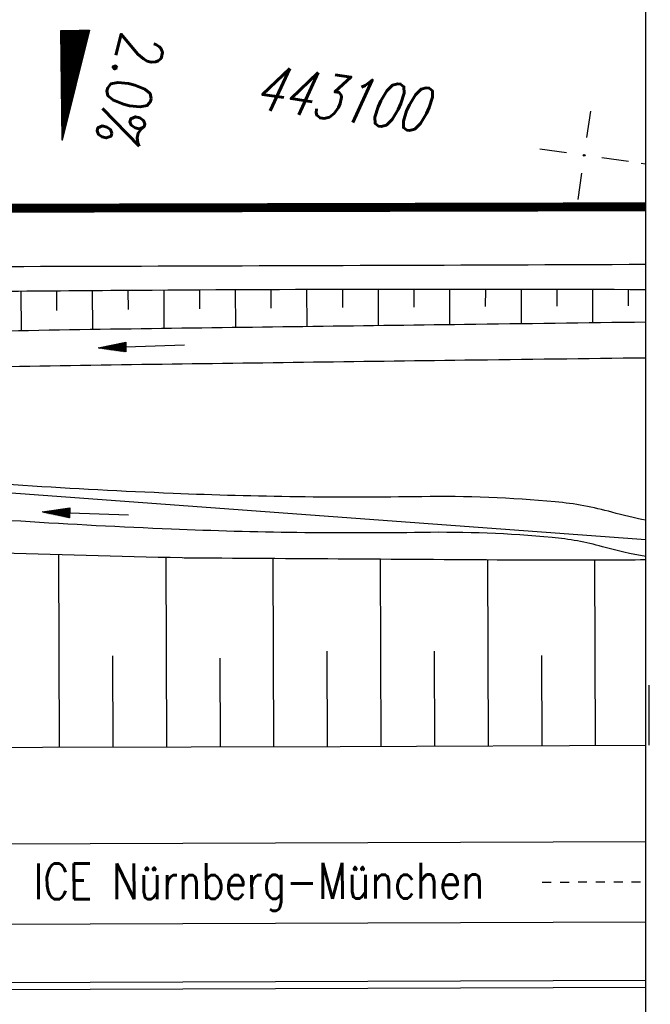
# Model space of a CAD drawing. Extents: x 0 to 1135, y 0 to 594.
# Tile 90 of 153: x 915 to 950, y 274 to 330. Entities that reach past the tile are written whole.
import ezdxf

# ---------------------------------------------------------------- set-up
doc = ezdxf.new("R2010")
doc.units = 0
doc.header["$LTSCALE"] = 2
doc.header["$MEASUREMENT"] = 0
doc.linetypes.add('ACAD_ISO05W100', pattern=[0.5, 0.25, -0.25])
doc.linetypes.add('AUSGEZOGEN', pattern=[0])
doc.layers.get('0').update_dxf_attribs({"color": 8, "linetype": 'AUSGEZOGEN'})
for name, color, linetype in [('Bahnachse', 7, 'CONTINUOUS'), ('BOESCHG', 8, 'AUSGEZOGEN'), ('Boeschungen', 15, 'CONTINUOUS'), ('FBRTOP', 8, 'AUSGEZOGEN'), ('GEF', 8, 'AUSGEZOGEN'), ('Gleisachsen', 7, 'CONTINUOUS'), ('GRENZL-BAB', 7, 'AUSGEZOGEN'), ('Kabelanlagen', 15, 'CONTINUOUS'), ('MULDE', 8, 'AUSGEZOGEN'), ('NETZ', 250, 'AUSGEZOGEN'), ('PFEILTOP', 8, 'AUSGEZOGEN'), ('RAHMEN', 250, 'AUSGEZOGEN'), ('SCHRIFT', 8, 'AUSGEZOGEN')]:
    doc.layers.add(name, color=color, linetype=linetype)
doc.styles.add('ROMANS', font='romans.shx', dxfattribs={"width": 0.8})

# ---------------------------------------------------------------- blocks, each defined once
blk = doc.blocks.new('IKR')
at = {"color": 0}
for p, q in [((0, 1), (0, 2.5)), ((-2.5, 0), (-1, 0)), ((1, 0), (2.5, 0)), ((0, -2.5), (0, -1))]:
    blk.add_line(p, q, dxfattribs=at)
blk.add_circle((0, 0), 0.05, dxfattribs=at)
blk.add_point((0, 0), dxfattribs=at)
blk = doc.blocks.new('*X15')
at = {"color": 0}
for p, q in [((725.827, 193.844), (727.436, 195.453)), ((725.827, 193.853), (727.427, 195.453)), ((725.827, 193.861), (727.418, 195.453)), ((725.827, 193.87), (727.409, 195.453)), ((725.827, 193.879), (727.401, 195.453)), ((725.827, 193.888), (727.392, 195.453)), ((725.827, 193.897), (727.383, 195.453)), ((725.827, 193.906), (727.374, 195.453)), ((725.827, 193.914), (727.365, 195.453)), ((725.827, 193.923), (727.356, 195.453)), ((725.827, 193.932), (727.347, 195.453)), ((725.827, 193.941), (727.339, 195.453)), ((725.827, 193.95), (727.33, 195.453)), ((725.827, 193.959), (727.321, 195.453)), ((725.827, 193.967), (727.312, 195.453)), ((725.827, 193.976), (727.303, 195.453)), ((725.827, 193.985), (727.294, 195.453)), ((725.827, 193.994), (727.286, 195.453)), ((725.827, 194.003), (727.277, 195.453)), ((725.827, 194.012), (727.268, 195.453)), ((725.827, 194.02), (727.259, 195.453)), ((725.827, 194.029), (727.25, 195.453)), ((725.827, 194.038), (727.241, 195.453)), ((725.827, 194.047), (727.233, 195.453)), ((725.827, 194.056), (727.224, 195.453)), ((725.827, 194.065), (727.215, 195.453)), ((725.827, 194.073), (727.206, 195.453)), ((725.827, 194.082), (727.197, 195.453)), ((725.827, 194.091), (727.188, 195.453)), ((725.827, 194.1), (727.18, 195.453)), ((725.827, 194.109), (727.171, 195.453)), ((725.827, 194.118), (727.162, 195.453)), ((725.827, 194.127), (727.153, 195.453)), ((725.827, 194.135), (727.144, 195.453)), ((725.827, 194.144), (727.135, 195.453)), ((725.827, 194.153), (727.127, 195.453)), ((725.827, 194.162), (727.118, 195.453)), ((725.827, 194.171), (727.109, 195.453)), ((725.827, 194.18), (727.1, 195.453)), ((725.827, 194.188), (727.091, 195.453)), ((725.827, 194.197), (727.082, 195.453)), ((725.827, 194.206), (727.073, 195.453)), ((725.827, 194.215), (727.065, 195.453)), ((725.827, 194.224), (727.056, 195.453)), ((725.827, 194.233), (727.047, 195.453)), ((725.827, 194.241), (727.038, 195.453)), ((725.827, 194.25), (727.029, 195.453)), ((725.827, 194.259), (727.02, 195.453)), ((725.827, 194.268), (727.012, 195.453)), ((725.827, 194.277), (727.003, 195.453)), ((725.827, 194.286), (726.994, 195.453)), ((725.827, 194.294), (726.985, 195.453)), ((725.827, 194.303), (726.976, 195.453)), ((725.827, 194.312), (726.967, 195.453)), ((725.827, 194.321), (726.959, 195.453)), ((725.827, 194.33), (726.95, 195.453)), ((725.827, 194.339), (726.941, 195.453)), ((725.827, 194.348), (726.932, 195.453)), ((725.827, 194.356), (726.923, 195.453)), ((725.827, 194.365), (726.914, 195.453)), ((725.827, 194.374), (726.906, 195.453)), ((725.827, 194.383), (726.897, 195.453)), ((725.827, 194.392), (726.888, 195.453)), ((725.827, 194.401), (726.879, 195.453)), ((725.827, 194.409), (726.87, 195.453)), ((725.827, 194.418), (726.861, 195.453)), ((725.827, 194.427), (726.853, 195.453)), ((725.827, 194.436), (726.844, 195.453)), ((725.827, 194.445), (726.835, 195.453)), ((725.827, 194.454), (726.826, 195.453)), ((725.827, 194.462), (726.817, 195.453)), ((725.827, 194.471), (726.808, 195.453)), ((725.827, 194.48), (726.799, 195.453)), ((725.827, 194.489), (726.791, 195.453)), ((725.827, 194.498), (726.782, 195.453)), ((725.827, 194.507), (726.773, 195.453)), ((725.827, 194.515), (726.764, 195.453)), ((725.827, 194.524), (726.755, 195.453)), ((725.827, 194.533), (726.746, 195.453)), ((725.827, 194.542), (726.738, 195.453)), ((725.827, 194.551), (726.729, 195.453)), ((725.827, 194.56), (726.72, 195.453)), ((725.827, 194.568), (726.711, 195.453)), ((725.827, 194.577), (726.702, 195.453)), ((725.827, 194.586), (726.693, 195.453)), ((725.827, 194.595), (726.685, 195.453)), ((725.827, 194.604), (726.676, 195.453)), ((725.827, 194.613), (726.667, 195.453)), ((725.827, 194.622), (726.658, 195.453)), ((725.827, 194.63), (726.649, 195.453)), ((725.827, 194.639), (726.64, 195.453)), ((725.827, 194.648), (726.632, 195.453)), ((725.827, 194.657), (726.623, 195.453)), ((725.827, 194.666), (726.614, 195.453)), ((725.827, 194.675), (726.605, 195.453)), ((725.827, 194.683), (726.596, 195.453)), ((725.827, 194.692), (726.587, 195.453)), ((725.827, 194.701), (726.579, 195.453)), ((725.827, 194.71), (726.57, 195.453)), ((725.827, 194.719), (726.561, 195.453)), ((725.827, 194.728), (726.552, 195.453)), ((725.827, 194.736), (726.543, 195.453)), ((725.827, 194.745), (726.534, 195.453)), ((725.827, 194.754), (726.525, 195.453)), ((725.827, 194.763), (726.517, 195.453)), ((725.827, 194.772), (726.508, 195.453)), ((725.827, 194.781), (726.499, 195.453)), ((725.827, 194.789), (726.49, 195.453)), ((725.827, 194.798), (726.481, 195.453)), ((725.827, 194.807), (726.472, 195.453)), ((725.827, 194.816), (726.464, 195.453)), ((725.827, 194.825), (726.455, 195.453)), ((725.827, 194.834), (726.446, 195.453)), ((725.827, 194.842), (726.437, 195.453)), ((725.827, 194.851), (726.428, 195.453)), ((725.827, 194.86), (726.419, 195.453)), ((725.827, 194.869), (726.411, 195.453)), ((725.827, 194.878), (726.402, 195.453)), ((725.827, 194.887), (726.393, 195.453)), ((725.827, 194.896), (726.384, 195.453)), ((725.827, 194.904), (726.375, 195.453)), ((725.827, 194.913), (726.366, 195.453)), ((725.827, 194.922), (726.358, 195.453)), ((725.827, 194.931), (726.349, 195.453)), ((725.827, 194.94), (726.34, 195.453)), ((725.827, 194.949), (726.331, 195.453)), ((725.827, 194.957), (726.322, 195.453)), ((725.827, 194.966), (726.313, 195.453)), ((725.827, 194.975), (726.305, 195.453)), ((725.827, 194.984), (726.296, 195.453)), ((725.827, 194.993), (726.287, 195.453)), ((725.827, 195.002), (726.278, 195.453)), ((725.827, 195.01), (726.269, 195.453)), ((725.827, 195.019), (726.26, 195.453)), ((725.827, 195.028), (726.251, 195.453)), ((725.827, 195.037), (726.243, 195.453)), ((725.827, 195.046), (726.234, 195.453)), ((725.827, 195.055), (726.225, 195.453)), ((725.827, 195.063), (726.216, 195.453)), ((725.827, 195.072), (726.207, 195.453)), ((725.827, 195.081), (726.198, 195.453)), ((725.827, 195.09), (726.19, 195.453)), ((725.827, 195.099), (726.181, 195.453)), ((725.827, 195.108), (726.172, 195.453)), ((725.827, 195.116), (726.163, 195.453)), ((725.827, 195.125), (726.154, 195.453)), ((725.827, 195.134), (726.145, 195.453)), ((725.827, 195.143), (726.137, 195.453)), ((725.827, 195.152), (726.128, 195.453)), ((725.827, 195.161), (726.119, 195.453)), ((725.827, 195.17), (726.11, 195.453)), ((725.827, 195.178), (726.101, 195.453)), ((725.827, 195.187), (726.092, 195.453)), ((725.827, 195.196), (726.084, 195.453)), ((725.827, 195.205), (726.075, 195.453)), ((725.827, 195.214), (726.066, 195.453)), ((725.827, 195.223), (726.057, 195.453)), ((725.827, 195.231), (726.048, 195.453)), ((725.827, 195.24), (726.039, 195.453)), ((725.827, 195.249), (726.031, 195.453)), ((725.827, 195.258), (726.022, 195.453)), ((725.827, 195.267), (726.013, 195.453)), ((725.827, 195.276), (726.004, 195.453)), ((725.827, 195.284), (725.995, 195.453)), ((725.827, 195.293), (725.986, 195.453)), ((725.827, 195.302), (725.977, 195.453)), ((725.827, 195.311), (725.969, 195.453)), ((725.827, 195.32), (725.96, 195.453)), ((725.827, 195.329), (725.951, 195.453)), ((725.827, 195.337), (725.942, 195.453)), ((725.827, 195.346), (725.933, 195.453)), ((725.827, 195.355), (725.924, 195.453)), ((725.827, 195.364), (725.916, 195.453)), ((725.827, 195.373), (725.907, 195.453)), ((725.827, 195.382), (725.898, 195.453)), ((725.827, 195.39), (725.889, 195.453)), ((725.827, 195.399), (725.88, 195.453)), ((725.827, 195.408), (725.871, 195.453)), ((725.827, 195.417), (725.863, 195.453)), ((725.827, 195.426), (725.854, 195.453)), ((725.827, 195.435), (725.845, 195.453)), ((725.827, 195.444), (725.836, 195.453)), ((725.827, 193.826), (727.433, 195.433)), ((725.827, 193.817), (727.43, 195.421)), ((725.827, 193.808), (727.427, 195.409)), ((725.827, 193.799), (727.424, 195.397)), ((725.827, 193.791), (727.421, 195.385)), ((725.827, 193.782), (727.418, 195.373)), ((725.827, 193.773), (727.414, 195.361)), ((725.827, 193.764), (727.411, 195.349)), ((725.827, 193.755), (727.408, 195.337)), ((725.827, 193.746), (727.405, 195.325)), ((725.827, 193.738), (727.402, 195.313)), ((725.827, 193.729), (727.399, 195.301)), ((725.827, 193.72), (727.395, 195.289)), ((725.827, 193.711), (727.392, 195.277)), ((725.827, 193.702), (727.389, 195.265)), ((725.827, 193.693), (727.386, 195.253)), ((725.827, 193.685), (727.383, 195.241)), ((725.827, 193.676), (727.38, 195.229)), ((725.827, 193.667), (727.377, 195.217)), ((725.827, 193.658), (727.373, 195.205)), ((725.827, 193.649), (727.37, 195.193)), ((725.827, 193.64), (727.367, 195.181)), ((725.827, 193.632), (727.364, 195.169)), ((725.827, 193.623), (727.361, 195.157)), ((725.827, 193.614), (727.358, 195.145)), ((725.827, 193.605), (727.354, 195.133)), ((725.827, 193.596), (727.351, 195.121)), ((725.827, 193.587), (727.348, 195.109)), ((725.827, 193.579), (727.345, 195.097)), ((725.827, 193.57), (727.342, 195.085)), ((725.827, 193.561), (727.339, 195.073)), ((725.827, 193.552), (727.336, 195.061)), ((725.827, 193.543), (727.332, 195.049)), ((725.827, 193.534), (727.329, 195.037)), ((725.827, 193.525), (727.326, 195.025)), ((725.827, 193.517), (727.323, 195.013)), ((725.827, 193.508), (727.32, 195.001)), ((725.827, 193.499), (727.317, 194.989)), ((725.827, 193.49), (727.313, 194.977)), ((725.827, 193.481), (727.31, 194.965)), ((725.827, 193.472), (727.307, 194.953)), ((725.827, 193.464), (727.304, 194.941)), ((725.827, 193.455), (727.301, 194.929)), ((725.827, 193.446), (727.298, 194.917)), ((725.827, 193.437), (727.295, 194.905)), ((725.827, 193.428), (727.291, 194.893)), ((725.827, 193.419), (727.288, 194.881)), ((725.827, 193.411), (727.285, 194.869)), ((725.827, 193.402), (727.282, 194.857)), ((725.827, 193.393), (727.279, 194.845)), ((725.827, 193.384), (727.276, 194.833)), ((725.827, 193.375), (727.272, 194.821)), ((725.827, 193.366), (727.269, 194.809)), ((725.827, 193.358), (727.266, 194.797)), ((725.827, 193.349), (727.263, 194.785)), ((725.827, 193.34), (727.26, 194.773)), ((725.827, 193.331), (727.257, 194.761)), ((725.827, 193.322), (727.254, 194.749)), ((725.827, 193.313), (727.25, 194.737)), ((725.827, 193.305), (727.247, 194.725)), ((725.827, 193.296), (727.244, 194.713)), ((725.827, 193.287), (727.241, 194.701)), ((725.827, 193.278), (727.238, 194.689)), ((725.827, 193.269), (727.235, 194.677)), ((725.827, 193.26), (727.231, 194.665)), ((725.827, 193.251), (727.228, 194.653)), ((725.827, 193.243), (727.225, 194.641)), ((725.827, 193.234), (727.222, 194.629)), ((725.827, 193.225), (727.219, 194.617)), ((725.827, 193.216), (727.216, 194.605)), ((725.827, 193.207), (727.213, 194.593)), ((725.827, 193.198), (727.209, 194.581)), ((725.827, 193.19), (727.206, 194.569)), ((725.827, 193.181), (727.203, 194.557)), ((725.827, 193.172), (727.2, 194.545)), ((725.827, 193.163), (727.197, 194.533)), ((725.827, 193.154), (727.194, 194.521)), ((725.827, 193.145), (727.19, 194.509)), ((725.827, 193.137), (727.187, 194.497)), ((725.827, 193.128), (727.184, 194.485)), ((725.827, 193.119), (727.181, 194.473)), ((725.827, 193.11), (727.178, 194.461)), ((725.827, 193.101), (727.175, 194.449)), ((725.827, 193.092), (727.172, 194.437)), ((725.827, 193.084), (727.168, 194.425)), ((725.827, 193.075), (727.165, 194.413)), ((725.827, 193.066), (727.162, 194.401)), ((725.827, 193.057), (727.159, 194.389)), ((725.827, 193.048), (727.156, 194.377)), ((725.827, 193.039), (727.153, 194.365)), ((725.827, 193.031), (727.149, 194.353)), ((725.827, 193.022), (727.146, 194.341)), ((725.827, 193.013), (727.143, 194.329)), ((725.827, 193.004), (727.14, 194.317)), ((725.827, 192.995), (727.137, 194.305)), ((725.827, 192.986), (727.134, 194.293)), ((725.827, 192.977), (727.131, 194.281)), ((725.827, 192.969), (727.127, 194.269)), ((725.827, 192.96), (727.124, 194.257)), ((725.827, 192.951), (727.121, 194.245)), ((725.827, 192.942), (727.118, 194.233)), ((725.827, 192.933), (727.115, 194.221)), ((725.827, 192.924), (727.112, 194.209)), ((725.827, 192.916), (727.108, 194.197)), ((725.827, 192.907), (727.105, 194.185)), ((725.827, 192.898), (727.102, 194.173)), ((725.827, 192.889), (727.099, 194.161)), ((725.827, 192.88), (727.096, 194.15)), ((725.827, 192.871), (727.093, 194.138)), ((725.827, 192.863), (727.09, 194.126)), ((725.827, 192.854), (727.086, 194.114)), ((725.827, 192.845), (727.083, 194.102)), ((725.827, 192.836), (727.08, 194.09)), ((725.827, 192.827), (727.077, 194.078)), ((725.827, 192.818), (727.074, 194.066)), ((725.827, 192.81), (727.071, 194.054)), ((725.827, 192.801), (727.068, 194.042)), ((725.827, 192.792), (727.064, 194.03)), ((725.827, 192.783), (727.061, 194.018)), ((725.827, 192.774), (727.058, 194.006)), ((725.827, 192.765), (727.055, 193.994)), ((725.827, 192.757), (727.052, 193.982)), ((725.827, 192.748), (727.049, 193.97)), ((725.827, 192.739), (727.045, 193.958)), ((725.827, 192.73), (727.042, 193.946)), ((725.827, 192.721), (727.039, 193.934)), ((725.827, 192.712), (727.036, 193.922)), ((725.827, 192.703), (727.033, 193.91)), ((725.827, 192.695), (727.03, 193.898)), ((725.827, 192.686), (727.027, 193.886)), ((725.827, 192.677), (727.023, 193.874)), ((725.827, 192.668), (727.02, 193.862)), ((725.827, 192.659), (727.017, 193.85)), ((725.827, 192.65), (727.014, 193.838)), ((725.827, 192.642), (727.011, 193.826)), ((725.827, 192.633), (727.008, 193.814)), ((725.827, 192.624), (727.004, 193.802)), ((725.827, 192.615), (727.001, 193.79)), ((725.827, 192.606), (726.998, 193.778)), ((725.827, 192.597), (726.995, 193.766)), ((725.827, 192.589), (726.992, 193.754)), ((725.827, 192.58), (726.989, 193.742)), ((725.827, 192.571), (726.986, 193.73)), ((725.827, 192.562), (726.982, 193.718)), ((725.827, 192.553), (726.979, 193.706)), ((725.827, 192.544), (726.976, 193.694)), ((725.827, 192.536), (726.973, 193.682)), ((725.827, 192.527), (726.97, 193.67)), ((725.827, 192.518), (726.967, 193.658)), ((725.827, 192.509), (726.963, 193.646)), ((725.827, 192.5), (726.96, 193.634)), ((725.827, 192.491), (726.957, 193.622)), ((725.827, 192.483), (726.954, 193.61)), ((725.827, 192.474), (726.951, 193.598)), ((725.827, 192.465), (726.948, 193.586)), ((725.827, 192.456), (726.945, 193.574)), ((725.827, 192.447), (726.941, 193.562)), ((725.827, 192.438), (726.938, 193.55)), ((725.827, 192.429), (726.935, 193.538)), ((725.827, 192.421), (726.932, 193.526)), ((725.827, 192.412), (726.929, 193.514)), ((725.827, 192.403), (726.926, 193.502)), ((725.827, 192.394), (726.922, 193.49)), ((725.827, 192.385), (726.919, 193.478)), ((725.827, 192.376), (726.916, 193.466)), ((725.827, 192.368), (726.913, 193.454)), ((725.827, 192.359), (726.91, 193.442)), ((725.827, 192.35), (726.907, 193.43)), ((725.827, 192.341), (726.904, 193.418)), ((725.827, 192.332), (726.9, 193.406)), ((725.827, 192.323), (726.897, 193.394)), ((725.827, 192.315), (726.894, 193.382)), ((725.827, 192.306), (726.891, 193.37)), ((725.827, 192.297), (726.888, 193.358)), ((725.827, 192.288), (726.885, 193.346)), ((725.827, 192.279), (726.881, 193.334)), ((725.827, 192.27), (726.878, 193.322)), ((725.827, 192.262), (726.875, 193.31)), ((725.827, 192.253), (726.872, 193.298)), ((725.827, 192.244), (726.869, 193.286)), ((725.827, 192.235), (726.866, 193.274)), ((725.827, 192.226), (726.863, 193.262)), ((725.827, 192.217), (726.859, 193.25)), ((725.827, 192.209), (726.856, 193.238)), ((725.827, 192.2), (726.853, 193.226)), ((725.827, 192.191), (726.85, 193.214)), ((725.827, 192.182), (726.847, 193.202)), ((725.827, 192.173), (726.844, 193.19)), ((725.827, 192.164), (726.84, 193.178)), ((725.827, 192.155), (726.837, 193.166)), ((725.827, 192.147), (726.834, 193.154)), ((725.827, 192.138), (726.831, 193.142)), ((725.827, 192.129), (726.828, 193.13)), ((725.827, 192.12), (726.825, 193.118)), ((725.827, 192.111), (726.822, 193.106)), ((725.827, 192.102), (726.818, 193.094)), ((725.827, 192.094), (726.815, 193.082)), ((725.827, 192.085), (726.812, 193.07)), ((725.827, 192.076), (726.809, 193.058)), ((725.827, 192.067), (726.806, 193.046)), ((725.827, 192.058), (726.803, 193.034)), ((725.827, 192.049), (726.799, 193.022)), ((725.827, 192.041), (726.796, 193.01)), ((725.827, 192.032), (726.793, 192.998)), ((725.827, 192.023), (726.79, 192.986)), ((725.827, 192.014), (726.787, 192.974)), ((725.827, 192.005), (726.784, 192.962)), ((725.827, 191.996), (726.781, 192.95)), ((725.827, 191.988), (726.777, 192.938)), ((725.827, 191.979), (726.774, 192.926)), ((725.827, 191.97), (726.771, 192.914)), ((725.827, 191.961), (726.768, 192.902)), ((725.827, 191.952), (726.765, 192.89)), ((725.827, 191.943), (726.762, 192.878)), ((725.827, 191.935), (726.758, 192.866)), ((725.827, 191.926), (726.755, 192.854)), ((725.827, 191.917), (726.752, 192.842)), ((725.827, 191.908), (726.749, 192.83)), ((725.827, 191.899), (726.746, 192.818)), ((725.827, 191.89), (726.743, 192.806)), ((725.827, 191.881), (726.74, 192.794)), ((725.827, 191.873), (726.736, 192.782)), ((725.827, 191.864), (726.733, 192.77)), ((725.827, 191.855), (726.73, 192.758)), ((725.827, 191.846), (726.727, 192.746)), ((725.827, 191.837), (726.724, 192.734)), ((725.827, 191.828), (726.721, 192.722)), ((725.827, 191.82), (726.717, 192.71)), ((725.827, 191.811), (726.714, 192.698)), ((725.827, 191.802), (726.711, 192.686)), ((725.827, 191.793), (726.708, 192.674)), ((725.827, 191.784), (726.705, 192.662)), ((725.827, 191.775), (726.702, 192.65)), ((725.827, 191.767), (726.699, 192.639)), ((725.827, 191.758), (726.695, 192.627)), ((725.827, 191.749), (726.692, 192.615)), ((725.827, 191.74), (726.689, 192.603)), ((725.827, 191.731), (726.686, 192.591)), ((725.827, 191.722), (726.683, 192.579)), ((725.827, 191.714), (726.68, 192.567)), ((725.827, 191.705), (726.677, 192.555)), ((725.827, 191.696), (726.673, 192.543)), ((725.827, 191.687), (726.67, 192.531)), ((725.827, 191.678), (726.667, 192.519)), ((725.827, 191.669), (726.664, 192.507)), ((725.827, 191.66), (726.661, 192.495)), ((725.827, 191.652), (726.658, 192.483)), ((725.827, 191.643), (726.654, 192.471)), ((725.827, 191.634), (726.651, 192.459)), ((725.827, 191.625), (726.648, 192.447)), ((725.827, 191.616), (726.645, 192.435)), ((725.827, 191.607), (726.642, 192.423)), ((725.827, 191.599), (726.639, 192.411)), ((725.827, 191.59), (726.636, 192.399)), ((725.827, 191.581), (726.632, 192.387)), ((725.827, 191.572), (726.629, 192.375)), ((725.827, 191.563), (726.626, 192.363)), ((725.827, 191.554), (726.623, 192.351)), ((725.827, 191.546), (726.62, 192.339)), ((725.827, 191.537), (726.617, 192.327)), ((725.827, 191.528), (726.613, 192.315)), ((725.827, 191.519), (726.61, 192.303)), ((725.827, 191.51), (726.607, 192.291)), ((725.827, 191.501), (726.604, 192.279)), ((725.827, 191.493), (726.601, 192.267)), ((725.827, 191.484), (726.598, 192.255)), ((725.827, 191.475), (726.595, 192.243)), ((725.827, 191.466), (726.591, 192.231)), ((725.827, 191.457), (726.588, 192.219)), ((725.827, 191.448), (726.585, 192.207)), ((725.827, 191.44), (726.582, 192.195)), ((725.827, 191.431), (726.579, 192.183)), ((725.827, 191.422), (726.576, 192.171)), ((725.827, 191.413), (726.572, 192.159)), ((725.827, 191.404), (726.569, 192.147)), ((725.827, 191.395), (726.566, 192.135)), ((725.827, 191.386), (726.563, 192.123)), ((725.827, 191.378), (726.56, 192.111)), ((725.827, 191.369), (726.557, 192.099)), ((725.827, 191.36), (726.554, 192.087)), ((725.827, 191.351), (726.55, 192.075)), ((725.827, 191.342), (726.547, 192.063)), ((725.827, 191.333), (726.544, 192.051)), ((725.827, 191.325), (726.541, 192.039)), ((725.827, 191.316), (726.538, 192.027)), ((725.827, 191.307), (726.535, 192.015)), ((725.827, 191.298), (726.531, 192.003)), ((725.827, 191.289), (726.528, 191.991)), ((725.827, 191.28), (726.525, 191.979)), ((725.827, 191.272), (726.522, 191.967)), ((725.827, 191.263), (726.519, 191.955)), ((725.827, 191.254), (726.516, 191.943)), ((725.827, 191.245), (726.513, 191.931)), ((725.827, 191.236), (726.509, 191.919)), ((725.827, 191.227), (726.506, 191.907)), ((725.827, 191.219), (726.503, 191.895)), ((725.827, 191.21), (726.5, 191.883)), ((725.827, 191.201), (726.497, 191.871)), ((725.827, 191.192), (726.494, 191.859)), ((725.827, 191.183), (726.49, 191.847)), ((725.827, 191.174), (726.487, 191.835)), ((725.827, 191.166), (726.484, 191.823)), ((725.827, 191.157), (726.481, 191.811)), ((725.827, 191.148), (726.478, 191.799)), ((725.827, 191.139), (726.475, 191.787)), ((725.827, 191.13), (726.472, 191.775)), ((725.827, 191.121), (726.468, 191.763)), ((725.827, 191.112), (726.465, 191.751)), ((725.827, 191.104), (726.462, 191.739)), ((725.827, 191.095), (726.459, 191.727)), ((725.827, 191.086), (726.456, 191.715)), ((725.827, 191.077), (726.453, 191.703)), ((725.827, 191.068), (726.449, 191.691)), ((725.827, 191.059), (726.446, 191.679)), ((725.827, 191.051), (726.443, 191.667)), ((725.827, 191.042), (726.44, 191.655)), ((725.827, 191.033), (726.437, 191.643)), ((725.827, 191.024), (726.434, 191.631)), ((725.827, 191.015), (726.431, 191.619)), ((725.827, 191.006), (726.427, 191.607)), ((725.827, 190.998), (726.424, 191.595)), ((725.827, 190.989), (726.421, 191.583)), ((725.827, 190.98), (726.418, 191.571)), ((725.827, 190.971), (726.415, 191.559)), ((725.827, 190.962), (726.412, 191.547)), ((725.827, 190.953), (726.408, 191.535)), ((725.827, 190.945), (726.405, 191.523)), ((725.827, 190.936), (726.402, 191.511)), ((725.827, 190.927), (726.399, 191.499)), ((725.827, 190.918), (726.396, 191.487)), ((725.827, 190.909), (726.393, 191.475)), ((725.827, 190.9), (726.39, 191.463)), ((725.827, 190.892), (726.386, 191.451)), ((725.827, 190.883), (726.383, 191.439)), ((725.827, 190.874), (726.38, 191.427)), ((725.827, 190.865), (726.377, 191.415)), ((725.827, 190.856), (726.374, 191.403)), ((725.827, 190.847), (726.371, 191.391)), ((725.827, 190.838), (726.367, 191.379)), ((725.827, 190.83), (726.364, 191.367)), ((725.827, 190.821), (726.361, 191.355)), ((725.827, 190.812), (726.358, 191.343)), ((725.827, 190.803), (726.355, 191.331)), ((725.827, 190.794), (726.352, 191.319)), ((725.827, 190.785), (726.349, 191.307)), ((725.827, 190.777), (726.345, 191.295)), ((725.827, 190.768), (726.342, 191.283)), ((725.827, 190.759), (726.339, 191.271)), ((725.827, 190.75), (726.336, 191.259)), ((725.827, 190.741), (726.333, 191.247)), ((725.827, 190.732), (726.33, 191.235)), ((725.827, 190.724), (726.326, 191.223)), ((725.827, 190.715), (726.323, 191.211)), ((725.827, 190.706), (726.32, 191.199)), ((725.827, 190.697), (726.317, 191.187)), ((725.827, 190.688), (726.314, 191.175)), ((725.827, 190.679), (726.311, 191.163)), ((725.827, 190.671), (726.308, 191.151)), ((725.827, 190.662), (726.304, 191.139)), ((725.827, 190.653), (726.301, 191.128)), ((725.827, 190.644), (726.298, 191.116)), ((725.827, 190.635), (726.295, 191.104)), ((725.827, 190.626), (726.292, 191.092)), ((725.827, 190.618), (726.289, 191.08)), ((725.827, 190.609), (726.286, 191.068)), ((725.827, 190.6), (726.282, 191.056)), ((725.827, 190.591), (726.279, 191.044)), ((725.827, 190.582), (726.276, 191.032)), ((725.827, 190.573), (726.273, 191.02)), ((725.827, 190.564), (726.27, 191.008)), ((725.827, 190.556), (726.267, 190.996)), ((725.827, 190.547), (726.263, 190.984)), ((725.827, 190.538), (726.26, 190.972)), ((725.827, 190.529), (726.257, 190.96)), ((725.827, 190.52), (726.254, 190.948)), ((725.827, 190.511), (726.251, 190.936)), ((725.827, 190.503), (726.248, 190.924)), ((725.827, 190.494), (726.245, 190.912)), ((725.827, 190.485), (726.241, 190.9)), ((725.827, 190.476), (726.238, 190.888)), ((725.827, 190.467), (726.235, 190.876)), ((725.827, 190.458), (726.232, 190.864)), ((725.827, 190.45), (726.229, 190.852)), ((725.827, 190.441), (726.226, 190.84)), ((725.827, 190.432), (726.222, 190.828)), ((725.827, 190.423), (726.219, 190.816)), ((725.827, 190.414), (726.216, 190.804)), ((725.827, 190.405), (726.213, 190.792)), ((725.827, 190.397), (726.21, 190.78)), ((725.827, 190.388), (726.207, 190.768)), ((725.827, 190.379), (726.204, 190.756)), ((725.827, 190.37), (726.2, 190.744)), ((725.827, 190.361), (726.197, 190.732)), ((725.827, 190.352), (726.194, 190.72)), ((725.827, 190.344), (726.191, 190.708)), ((725.827, 190.335), (726.188, 190.696)), ((725.827, 190.326), (726.185, 190.684)), ((725.827, 190.317), (726.181, 190.672)), ((725.827, 190.308), (726.178, 190.66)), ((725.827, 190.299), (726.175, 190.648)), ((725.827, 190.29), (726.172, 190.636)), ((725.827, 190.282), (726.169, 190.624)), ((725.827, 190.273), (726.166, 190.612)), ((725.827, 190.264), (726.163, 190.6)), ((725.827, 190.255), (726.159, 190.588)), ((725.827, 190.246), (726.156, 190.576)), ((725.827, 190.237), (726.153, 190.564)), ((725.827, 190.229), (726.15, 190.552)), ((725.827, 190.22), (726.147, 190.54)), ((725.827, 190.211), (726.144, 190.528)), ((725.827, 190.202), (726.14, 190.516)), ((725.827, 190.193), (726.137, 190.504)), ((725.827, 190.184), (726.134, 190.492)), ((725.827, 190.176), (726.131, 190.48)), ((725.827, 190.167), (726.128, 190.468)), ((725.827, 190.158), (726.125, 190.456)), ((725.827, 190.149), (726.122, 190.444)), ((725.827, 190.14), (726.118, 190.432)), ((725.827, 190.131), (726.115, 190.42)), ((725.827, 190.123), (726.112, 190.408)), ((725.827, 190.114), (726.109, 190.396)), ((725.827, 190.105), (726.106, 190.384)), ((725.827, 190.096), (726.103, 190.372)), ((725.827, 190.087), (726.099, 190.36)), ((725.827, 190.078), (726.096, 190.348)), ((725.827, 190.07), (726.093, 190.336)), ((725.827, 190.061), (726.09, 190.324)), ((725.827, 190.052), (726.087, 190.312)), ((725.827, 190.043), (726.084, 190.3)), ((725.827, 190.034), (726.081, 190.288)), ((725.827, 190.025), (726.077, 190.276)), ((725.827, 190.016), (726.074, 190.264)), ((725.827, 190.008), (726.071, 190.252)), ((725.827, 189.999), (726.068, 190.24)), ((725.827, 189.99), (726.065, 190.228)), ((725.827, 189.981), (726.062, 190.216)), ((725.827, 189.972), (726.058, 190.204)), ((725.827, 189.963), (726.055, 190.192)), ((725.827, 189.955), (726.052, 190.18)), ((725.827, 189.946), (726.049, 190.168)), ((725.827, 189.937), (726.046, 190.156)), ((725.827, 189.928), (726.043, 190.144)), ((725.827, 189.919), (726.04, 190.132)), ((725.827, 189.91), (726.036, 190.12)), ((725.827, 189.902), (726.033, 190.108)), ((725.827, 189.893), (726.03, 190.096)), ((725.827, 189.884), (726.027, 190.084)), ((725.827, 189.875), (726.024, 190.072)), ((725.827, 189.866), (726.021, 190.06)), ((725.827, 189.857), (726.017, 190.048)), ((725.827, 189.849), (726.014, 190.036)), ((725.827, 189.84), (726.011, 190.024)), ((725.827, 189.831), (726.008, 190.012)), ((725.827, 189.822), (726.005, 190)), ((725.827, 189.813), (726.002, 189.988)), ((725.827, 189.804), (725.999, 189.976)), ((725.827, 189.796), (725.995, 189.964)), ((725.827, 189.787), (725.992, 189.952)), ((725.827, 189.778), (725.989, 189.94)), ((725.827, 189.769), (725.986, 189.928)), ((725.827, 189.76), (725.983, 189.916)), ((725.827, 189.751), (725.98, 189.904)), ((725.827, 189.742), (725.976, 189.892)), ((725.827, 189.734), (725.973, 189.88)), ((725.827, 189.725), (725.97, 189.868)), ((725.827, 189.716), (725.967, 189.856)), ((725.827, 189.707), (725.964, 189.844)), ((725.827, 189.698), (725.961, 189.832)), ((725.827, 189.689), (725.958, 189.82)), ((725.827, 189.681), (725.954, 189.808)), ((725.827, 189.672), (725.951, 189.796)), ((725.827, 189.663), (725.948, 189.784)), ((725.827, 189.654), (725.945, 189.772)), ((725.827, 189.645), (725.942, 189.76)), ((725.827, 189.636), (725.939, 189.748)), ((725.827, 189.628), (725.935, 189.736)), ((725.827, 189.619), (725.932, 189.724)), ((725.827, 189.61), (725.929, 189.712)), ((725.827, 189.601), (725.926, 189.7)), ((725.827, 189.592), (725.923, 189.688)), ((725.827, 189.583), (725.92, 189.676)), ((725.827, 189.575), (725.917, 189.664)), ((725.827, 189.566), (725.913, 189.652)), ((725.827, 189.557), (725.91, 189.64)), ((725.827, 189.548), (725.907, 189.628)), ((725.827, 189.539), (725.904, 189.616)), ((725.827, 189.53), (725.901, 189.605)), ((725.827, 189.521), (725.898, 189.593)), ((725.827, 189.513), (725.895, 189.581)), ((725.827, 189.504), (725.891, 189.569)), ((725.827, 189.495), (725.888, 189.557)), ((725.827, 189.486), (725.885, 189.545)), ((725.827, 189.477), (725.882, 189.533)), ((725.827, 189.468), (725.879, 189.521)), ((725.827, 189.46), (725.876, 189.509)), ((725.827, 189.451), (725.872, 189.497)), ((725.827, 189.442), (725.869, 189.485)), ((725.827, 189.433), (725.866, 189.473)), ((725.827, 189.424), (725.863, 189.461)), ((725.827, 189.415), (725.86, 189.449)), ((725.827, 189.407), (725.857, 189.437)), ((725.827, 189.398), (725.854, 189.425)), ((725.827, 189.389), (725.85, 189.413)), ((725.827, 189.38), (725.847, 189.401)), ((725.827, 189.371), (725.844, 189.389)), ((725.827, 189.362), (725.841, 189.377)), ((725.827, 189.354), (725.838, 189.365)), ((725.827, 189.345), (725.835, 189.353)), ((725.827, 189.336), (725.831, 189.341))]:
    blk.add_line(p, q, dxfattribs=at)
blk = doc.blocks.new('GEF')
at = {"color": 0}
for p, q in [((0.01, 0.018), (0.01, 6.148)), ((1.622, 6.148), (0.01, 0.018)), ((0.01, 6.148), (1.622, 6.148))]:
    blk.add_line(p, q, dxfattribs=at)
blk.add_blockref('*X15', (-725.817, -189.305), dxfattribs=at)
blk = doc.blocks.new('PFEIL2')
at = {"color": 0}
for p, q in [((0.88, 0.002), (-2.401, -0.012)), ((0.881, -0.271), (0.879, 0.276)), ((0.879, 0.276), (2.429, 0.009)), ((0.911, 0.27), (0.879, 0.265)), ((0.965, 0.261), (0.879, 0.246)), ((1.019, 0.252), (0.879, 0.228)), ((1.073, 0.242), (0.879, 0.209)), ((1.127, 0.233), (0.879, 0.191)), ((1.181, 0.224), (0.879, 0.172)), ((1.235, 0.214), (0.879, 0.154)), ((1.289, 0.205), (0.879, 0.135)), ((1.343, 0.196), (0.879, 0.117)), ((1.397, 0.187), (0.879, 0.098)), ((1.451, 0.177), (0.879, 0.08)), ((1.505, 0.168), (0.879, 0.061)), ((1.559, 0.159), (0.88, 0.043)), ((1.613, 0.149), (0.88, 0.024)), ((1.668, 0.14), (0.88, 0.006)), ((1.722, 0.131), (0.88, -0.013)), ((1.776, 0.121), (0.88, -0.031)), ((1.83, 0.112), (0.88, -0.05)), ((1.884, 0.103), (0.88, -0.068)), ((1.938, 0.094), (0.88, -0.087)), ((1.992, 0.084), (0.88, -0.105)), ((2.046, 0.075), (0.88, -0.124)), ((2.1, 0.066), (0.88, -0.142)), ((2.154, 0.056), (0.88, -0.161)), ((2.208, 0.047), (0.88, -0.179)), ((2.262, 0.038), (0.881, -0.198)), ((2.316, 0.029), (0.881, -0.216)), ((2.37, 0.019), (0.881, -0.235)), ((2.424, 0.01), (0.881, -0.253)), ((2.429, 0.009), (0.881, -0.271))]:
    blk.add_line(p, q, dxfattribs=at)

msp = doc.modelspace()

# ---------------------------------------------------------------- linework, layer by layer
at = {"layer": 'Bahnachse', "linetype": 'ACAD_ISO05W100'}
msp.add_lwpolyline([(944.203, 281.288), (950, 281.308)], dxfattribs=at)
msp.add_lwpolyline([(944.203, 281.288), (950, 281.308)], dxfattribs=at)
at = {"layer": 'BOESCHG'}
for p, q in [((917.018, 314.334), (917.027, 313.249)), ((917.018, 314.334), (917.027, 313.249)), ((919.018, 314.349), (919.034, 312.196)), ((919.018, 314.349), (919.034, 312.196)), ((921.018, 314.364), (921.026, 313.295)), ((921.018, 314.364), (921.026, 313.295)), ((923.018, 314.377), (923.031, 312.254)), ((923.018, 314.377), (923.031, 312.254)), ((925.018, 314.389), (925.024, 313.335)), ((925.018, 314.389), (925.024, 313.335)), ((927.018, 314.399), (927.028, 312.308)), ((927.018, 314.399), (927.028, 312.308)), ((929.018, 314.407), (929.022, 313.371)), ((929.018, 314.407), (929.022, 313.371)), ((931.018, 314.414), (931.025, 312.362)), ((931.018, 314.414), (931.025, 312.362)), ((933.018, 314.42), (933.021, 313.404)), ((933.018, 314.42), (933.021, 313.404)), ((935.018, 314.424), (935.021, 312.415)), ((935.018, 314.424), (935.021, 312.415)), ((937.018, 314.426), (937.019, 313.434)), ((937.018, 314.426), (937.019, 313.434)), ((939.018, 314.427), (939.018, 312.468)), ((939.018, 314.427), (939.018, 312.468)), ((941.018, 314.427), (941.017, 313.46)), ((941.018, 314.427), (941.017, 313.46)), ((943.018, 314.425), (943.015, 312.52)), ((943.018, 314.425), (943.015, 312.52)), ((945.018, 314.421), (945.016, 313.483)), ((945.018, 314.421), (945.016, 313.483)), ((947.018, 314.416), (947.013, 312.571)), ((947.018, 314.416), (947.013, 312.571)), ((949.018, 314.409), (949.015, 313.503)), ((949.018, 314.409), (949.015, 313.503)), ((915.018, 314.317), (915.037, 312.128)), ((915.018, 314.317), (915.037, 312.128))]:
    msp.add_line(p, q, dxfattribs=at)
for points in [[(950, 314.404, 0.002725), (921.477, 314.366, 0.000518), (913.958, 314.307, -0.000046), (903.019, 314.211, -0.003108)], [(950, 314.404, 0.002725), (921.477, 314.366, 0.000518), (913.958, 314.307, -0.000046), (903.019, 314.211, -0.003108)], [(950, 299.299, -0.000526), (945.26, 299.281, -0.002206), (943.448, 299.284, -0.000113), (924.498, 299.403, -0.00489), (924.058, 299.41, -0.000416), (913.301, 299.7, 0.000191), (889.881, 300.341, 0.000017), (885.349, 300.463, 0.000008), (876.385, 300.705, 0.003598), (850.76, 301.21, 0.010567), (842.033, 301.134, 0.004134), (836.093, 300.908, -0.00298), (827.853, 300.576, -0.000737), (820.123, 300.321, -0.000492), (808.539, 299.968, -0.0128), (802.097, 299.943, 0.019134), (797.786, 299.872, 0.025883), (797.239, 299.814, 0.000648), (775.559, 296.324, 0.005407), (765.027, 294.498, 0.003353), (748.098, 291.255)], [(950, 299.299, -0.000526), (945.26, 299.281, -0.002206), (943.448, 299.284, -0.000113), (924.498, 299.403, -0.00489), (924.058, 299.41, -0.000416), (913.301, 299.7, 0.000191), (889.881, 300.341, 0.000017), (885.349, 300.463, 0.000008), (876.385, 300.705, 0.003598), (850.76, 301.21, 0.010567), (842.033, 301.134, 0.004134), (836.093, 300.908, -0.00298), (827.853, 300.576, -0.000737), (820.123, 300.321, -0.000492), (808.539, 299.968, -0.0128), (802.097, 299.943, 0.019134), (797.786, 299.872, 0.025883), (797.239, 299.814, 0.000648), (775.559, 296.324, 0.005407), (765.027, 294.498, 0.003353), (748.098, 291.255)]]:
    msp.add_lwpolyline(points, format="xyb", dxfattribs=at)
at = {"layer": 'Boeschungen', "linetype": 'Continuous'}
for points in [[(917.188, 288.815), (917.157, 299.594)], [(917.188, 288.815), (917.157, 299.594)], [(923.188, 288.862), (923.156, 299.434)], [(923.188, 288.862), (923.156, 299.434)], [(929.189, 288.859), (929.154, 299.373)], [(929.189, 288.859), (929.154, 299.373)], [(935.189, 288.907), (935.153, 299.335)], [(935.189, 288.907), (935.153, 299.335)], [(941.19, 288.904), (941.153, 299.298)], [(941.19, 288.904), (941.153, 299.298)], [(947.19, 288.951), (947.153, 299.287)], [(947.19, 288.951), (947.153, 299.287)], [(932.19, 288.858), (932.171, 294.196)], [(932.19, 288.858), (932.171, 294.196)], [(938.19, 288.905), (938.171, 294.207)], [(938.19, 288.905), (938.171, 294.207)], [(920.189, 288.813), (920.173, 293.93)], [(920.189, 288.813), (920.173, 293.93)], [(926.189, 288.861), (926.173, 293.807)], [(926.189, 288.861), (926.173, 293.807)], [(944.19, 288.902), (944.173, 293.954)], [(944.19, 288.902), (944.173, 293.954)], [(950.19, 288.95), (950.178, 292.296)], [(950.19, 288.95), (950.178, 292.296)], [(797.856, 288.051), (807.886, 288.093), (832.887, 288.198), (857.89, 288.254), (882.891, 288.359), (907.887, 288.814), (932.89, 288.869), (950, 288.941)], [(797.856, 288.051), (807.886, 288.093), (832.887, 288.198), (857.89, 288.254), (882.891, 288.359), (907.887, 288.814), (932.89, 288.869), (950, 288.941)]]:
    msp.add_lwpolyline(points, dxfattribs=at)
at = {"layer": 'FBRTOP', "const_width": 0.5}
msp.add_lwpolyline([(721.028, 318.527), (859.888, 318.841), (950, 319.044)], dxfattribs=at)
msp.add_lwpolyline([(721.028, 318.527), (859.888, 318.841), (950, 319.044)], dxfattribs=at)
at = {"layer": 'FBRTOP'}
msp.add_lwpolyline([(648.708, 314.022, 0.000309), (659.961, 314.102, 0.000679), (665.083, 314.148, 0.000017), (685.123, 314.357, 0.000762), (685.562, 314.363, 0.007393), (695.002, 314.63, -0.005753), (707.132, 315.014, -0.001086), (717.037, 315.191, -0.00269), (721.036, 315.233, -0.000603), (721.37, 315.234, -0.000001), (859.895, 315.591, -0.000079), (889.784, 315.663, 0.000668), (950, 315.831)], format="xyb", dxfattribs=at)
msp.add_lwpolyline([(648.708, 314.022, 0.000309), (659.961, 314.102, 0.000679), (665.083, 314.148, 0.000017), (685.123, 314.357, 0.000762), (685.562, 314.363, 0.007393), (695.002, 314.63, -0.005753), (707.132, 315.014, -0.001086), (717.037, 315.191, -0.00269), (721.036, 315.233, -0.000603), (721.37, 315.234, -0.000001), (859.895, 315.591, -0.000079), (889.784, 315.663, 0.000668), (950, 315.831)], format="xyb", dxfattribs=at)
at = {"layer": 'Gleisachsen', "linetype": 'Continuous'}
for p, q in [((898.934, 283.382), (950, 283.558)), ((898.934, 283.382), (950, 283.558)), ((847.886, 278.705), (950, 279.058)), ((847.886, 278.705), (950, 279.058))]:
    msp.add_line(p, q, dxfattribs=at)
at = {"layer": 'GRENZL-BAB'}
msp.add_line((950, 300.427), (895.678, 304.404), dxfattribs=at)
msp.add_line((950, 300.427), (895.678, 304.404), dxfattribs=at)
at = {"layer": 'Kabelanlagen', "linetype": 'Continuous'}
for p, q in [((798.007, 275.283), (950, 275.808)), ((798.007, 275.283), (950, 275.808)), ((798.012, 274.883), (950, 275.408)), ((798.012, 274.883), (950, 275.408))]:
    msp.add_line(p, q, dxfattribs=at)
at = {"layer": 'MULDE'}
for points in [[(896.489, 307.36, -0.039316), (898.976, 309.218, -0.000051), (902.372, 311.491, -0.001434), (902.498, 311.575, -0.140281), (903.425, 311.867, -0.003168), (921.766, 312.236, -0.000194), (939.849, 312.479, -0.000125), (950, 312.608, -0.004174)], [(896.489, 307.36, -0.039316), (898.976, 309.218, -0.000051), (902.372, 311.491, -0.001434), (902.498, 311.575, -0.140281), (903.425, 311.867, -0.003168), (921.766, 312.236, -0.000194), (939.849, 312.479, -0.000125), (950, 312.608, -0.004174)], [(897.49, 305.816, -0.000031), (898.311, 306.366, -0.00011), (900.088, 307.556, -0.000051), (903.484, 309.829, -0.000753), (903.545, 309.869, -0.003156), (921.794, 310.236, -0.000194), (939.875, 310.479, -0.000125), (950, 310.608, -0.004174)], [(897.49, 305.816, -0.000031), (898.311, 306.366, -0.00011), (900.088, 307.556, -0.000051), (903.484, 309.829, -0.000753), (903.545, 309.869, -0.003156), (921.794, 310.236, -0.000194), (939.875, 310.479, -0.000125), (950, 310.608, -0.004174)], [(950, 301.523, -0.021242), (948.103, 301.966, 0.044932), (944.932, 302.549, 0.026887), (937.468, 302.836, -0.014147), (923.542, 303.017, -0.011017), (906.757, 304.08, -0.023995), (899.176, 305.097, -0.05952), (898.821, 305.206, -0.005106), (897.49, 305.816, -0.011141)], [(950, 301.523, -0.021242), (948.103, 301.966, 0.044932), (944.932, 302.549, 0.026887), (937.468, 302.836, -0.014147), (923.542, 303.017, -0.011017), (906.757, 304.08, -0.023995), (899.176, 305.097, -0.05952), (898.821, 305.206, -0.005106), (897.49, 305.816, -0.011141)], [(950, 299.491, -0.025029), (947.566, 300.039, 0.044932), (944.748, 300.558, 0.026887), (937.499, 300.836, -0.014147), (923.46, 301.018, -0.011017), (906.587, 302.087, -0.023995), (898.815, 303.129, -0.018479), (898.558, 303.186, -0.011141)], [(950, 299.491, -0.025029), (947.566, 300.039, 0.044932), (944.748, 300.558, 0.026887), (937.499, 300.836, -0.014147), (923.46, 301.018, -0.011017), (906.587, 302.087, -0.023995), (898.815, 303.129, -0.018479), (898.558, 303.186, -0.011141)]]:
    msp.add_lwpolyline(points, format="xyb", dxfattribs=at)
at = {"layer": 'NETZ'}
msp.add_line((949.98, 321.434), (949.734, 321.469), dxfattribs=at)
msp.add_line((949.98, 321.434), (949.734, 321.469), dxfattribs=at)
at = {"layer": 'RAHMEN'}
msp.add_line((950, 0), (950, 589), dxfattribs=at)
msp.add_line((950, 0), (950, 589), dxfattribs=at)

# ---------------------------------------------------------------- block references
at = {"layer": 'GEF', "rotation": 0.7881481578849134}
msp.add_blockref('GEF', (917.332, 322.747), dxfattribs=at)
msp.add_blockref('GEF', (917.332, 322.747), dxfattribs=at)
at = {"layer": 'NETZ', "rotation": 171.9288}
msp.add_blockref('IKR', (946.547, 321.921), dxfattribs=at)
msp.add_blockref('IKR', (946.547, 321.921), dxfattribs=at)
at = {"layer": 'PFEILTOP'}
for p, rotation in [((921.78, 311.236), 181.6658823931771), ((921.78, 311.236), 181.6658823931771), ((918.645, 301.902), 177.832106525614), ((918.645, 301.902), 177.832106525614)]:
    msp.add_blockref('PFEIL2', p, dxfattribs=dict(at, rotation=rotation))

# ---------------------------------------------------------------- texts
at = {"layer": 'GEF', "style": 'ROMANS', "width": 0.8}
msp.add_text('2.0%%%', height=2.5, rotation=256.0561, dxfattribs=at).set_placement((920.693, 328.942))
msp.add_text('2.0%%%', height=2.5, rotation=256.0561, dxfattribs=at).set_placement((920.693, 328.942))
at = {"layer": 'NETZ', "style": 'ROMANS', "oblique": 16.6, "width": 0.75}
msp.add_text('443100', height=2.5, rotation=351.9288, dxfattribs=at).set_placement((927.95, 324.558))
msp.add_text('443100', height=2.5, rotation=351.9288, dxfattribs=at).set_placement((927.95, 324.558))
at = {"layer": 'SCHRIFT', "style": 'ROMANS', "width": 0.8}
msp.add_text('ICE Nürnberg-München', height=2, rotation=0.1202, dxfattribs=at).set_placement((915.737, 280.325))
msp.add_text('ICE Nürnberg-München', height=2, rotation=0.1202, dxfattribs=at).set_placement((915.737, 280.325))

doc.saveas('drawing.dxf')
